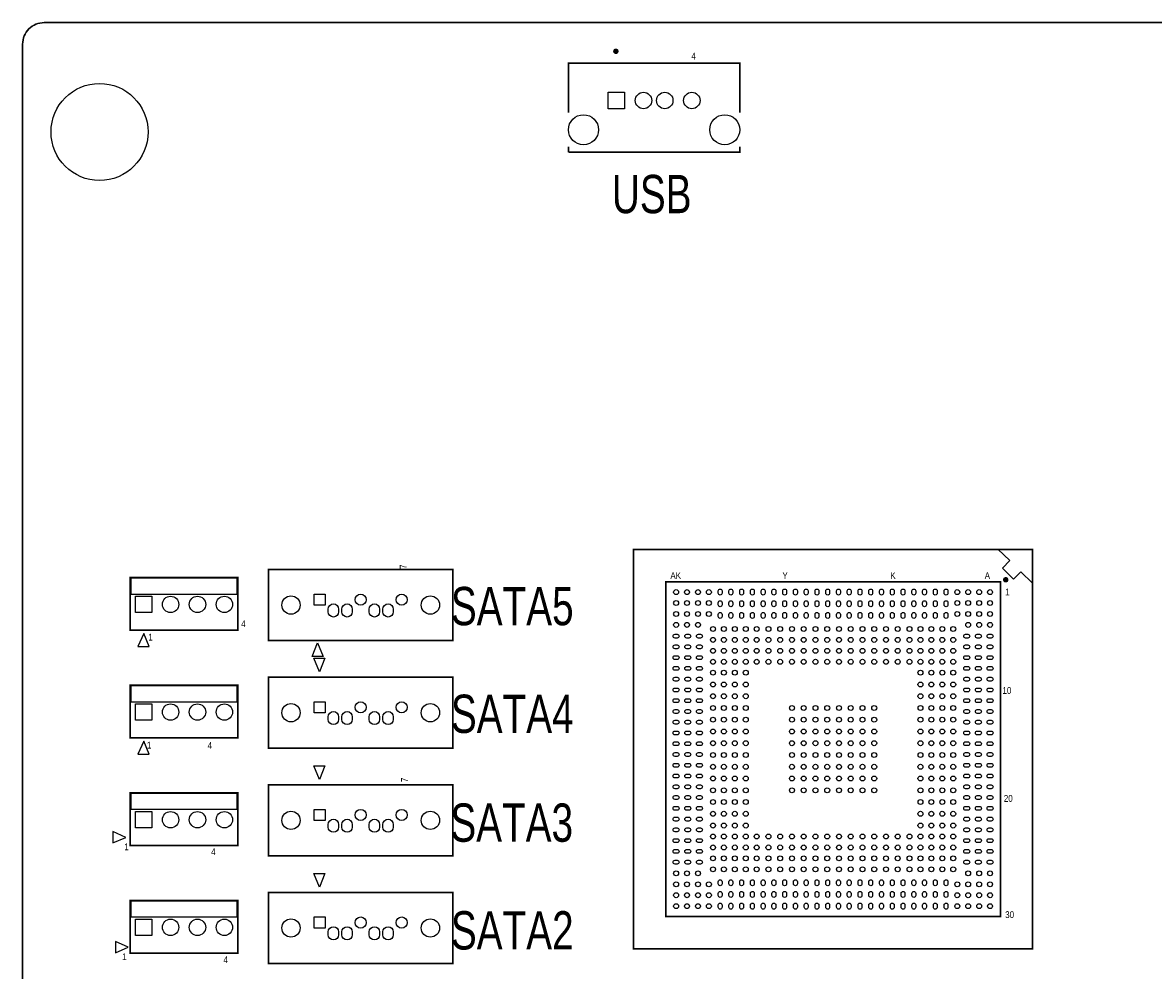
# Model space of a CAD drawing. Extents: x -11 to 330, y 0 to 334.
# Tile 5 of 16: x 0 to 105, y 242 to 330. Entities that reach past the tile are written whole.
import ezdxf
from ezdxf.enums import TextEntityAlignment as Align

# ---------------------------------------------------------------- set-up
doc = ezdxf.new("R2010")
doc.units = 0
for name, color, linetype in [('BOARD_GEOMETRY_OUTLINE', 2, 'CONTINUOUS'), ('BOARD_GEOMETRY_SILKSCREEN_TOP', 1, 'CONTINUOUS'), ('PACKAGE_GEOMETRY_SILKSCREEN_TOP', 3, 'CONTINUOUS'), ('PIN_TOP', 4, 'CONTINUOUS')]:
    doc.layers.add(name, color=color, linetype=linetype)

msp = doc.modelspace()

# ---------------------------------------------------------------- linework, layer by layer
at = {"layer": 'BOARD_GEOMETRY_OUTLINE'}
for points in [[(330.2, 1.999996), (330.2, 328.200004, 0.414214), (328.200004, 330.2), (1.999996, 330.2, 0.414214), (0, 328.200004), (0, 1.999996, 0.414214), (1.999996, 0), (328.200004, 0, 0.414214)], [(328.200004, 0), (1.999996, 0, -0.414214), (0, 1.999996), (0, 328.200004, -0.414214), (1.999996, 330.2), (328.200004, 330.2, -0.414214), (330.2, 328.200004), (330.2, 1.999996, -0.414214)]]:
    msp.add_lwpolyline(points, format="xyb", close=True, dxfattribs=at)
at = {"layer": 'PACKAGE_GEOMETRY_SILKSCREEN_TOP', "const_width": 0.254}
for points in [[(55.134256, 327.664064, 1), (55.134256, 327.410064, 1)], [(91.364562, 278.313388, 1), (91.364562, 278.567388, 1)]]:
    msp.add_lwpolyline(points, format="xyb", close=True, dxfattribs=at)
at = {"layer": 'PACKAGE_GEOMETRY_SILKSCREEN_TOP', "const_width": 0.1524}
for points in [[(50.740056, 321.834764), (50.740056, 326.444864), (66.640456, 326.444864), (66.640456, 321.827144)], [(66.640456, 318.667384), (66.640456, 318.164464), (50.740056, 318.164464)], [(50.740056, 318.164464), (50.740056, 318.667384)]]:
    msp.add_lwpolyline(points, dxfattribs=at)
for points in [[(93.8657, 281.251914), (93.8657, 244.162326), (56.776112, 244.162326), (56.776112, 281.251914)], [(9.99998, 278.650192), (19.99996, 278.650192), (19.99996, 273.750024), (9.99998, 273.750024)], [(22.844506, 272.789142), (22.844506, 279.393142), (39.994586, 279.393142), (39.994586, 272.789142)], [(59.776106, 278.25192), (90.865706, 278.25192), (90.865706, 247.16232), (59.776106, 247.16232)], [(22.844506, 262.789162), (22.844506, 269.393162), (39.994586, 269.393162), (39.994586, 262.789162)], [(9.99998, 268.650212), (19.99996, 268.650212), (19.99996, 263.750044), (9.99998, 263.750044)], [(9.99998, 258.650232), (19.99996, 258.650232), (19.99996, 253.750064), (9.99998, 253.750064)], [(22.844506, 252.789182), (22.844506, 259.393182), (39.994586, 259.393182), (39.994586, 252.789182)], [(22.844506, 242.789202), (22.844506, 249.393202), (39.994586, 249.393202), (39.994586, 242.789202)], [(9.99998, 248.649998), (19.99996, 248.649998), (19.99996, 243.74983), (9.99998, 243.74983)]]:
    msp.add_lwpolyline(points, close=True, dxfattribs=at)
at = {"layer": 'PACKAGE_GEOMETRY_SILKSCREEN_TOP'}
for points in [[(93.849952, 281.28722), (93.849952, 278.13762), (92.783152, 279.17902), (92.085668, 278.499824), (91.062556, 279.522936), (91.741752, 280.22042), (90.624152, 281.28722)], [(10.04697, 278.58847), (10.04697, 277.11527), (19.92757, 277.11527), (19.92757, 278.58847)], [(11.25347, 273.44497), (10.72007, 272.25117), (11.76147, 272.25117)], [(27.919934, 271.299178), (26.903934, 271.299178), (27.411934, 272.569178)], [(27.071066, 271.150842), (28.087066, 271.150842), (27.579066, 269.880842)], [(10.04697, 268.58849), (10.04697, 267.11529), (19.92757, 267.11529), (19.92757, 268.58849)], [(11.25347, 263.44499), (10.72007, 262.25119), (11.76147, 262.25119)], [(27.071066, 261.150862), (28.087066, 261.150862), (27.579066, 259.880862)], [(10.04697, 258.58851), (10.04697, 257.11531), (19.92757, 257.11531), (19.92757, 258.58851)], [(9.57961, 254.50673), (8.38581, 255.04013), (8.38581, 253.99873)], [(27.071066, 251.150882), (28.087066, 251.150882), (27.579066, 249.880882)], [(10.04697, 248.588276), (10.04697, 247.115076), (19.92757, 247.115076), (19.92757, 248.588276)], [(9.815576, 244.29593), (8.621776, 244.82933), (8.621776, 243.78793)]]:
    msp.add_lwpolyline(points, close=True, dxfattribs=at)
at = {"layer": 'PIN_TOP'}
for points in [[(55.947056, 322.203064), (54.423056, 322.203064), (54.423056, 323.727064), (55.947056, 323.727064)], [(12.011914, 276.91207), (12.011914, 275.38807), (10.487914, 275.38807), (10.487914, 276.91207)], [(28.130246, 276.070822), (27.088846, 276.070822), (27.088846, 277.112222), (28.130246, 277.112222)], [(28.130246, 266.070842), (27.088846, 266.070842), (27.088846, 267.112242), (28.130246, 267.112242)], [(12.011914, 266.91209), (12.011914, 265.38809), (10.487914, 265.38809), (10.487914, 266.91209)], [(12.011914, 256.91211), (12.011914, 255.38811), (10.487914, 255.38811), (10.487914, 256.91211)], [(28.130246, 256.070862), (27.088846, 256.070862), (27.088846, 257.112262), (28.130246, 257.112262)], [(28.130246, 246.070882), (27.088846, 246.070882), (27.088846, 247.112282), (28.130246, 247.112282)], [(12.011914, 246.911876), (12.011914, 245.387876), (10.487914, 245.387876), (10.487914, 246.911876)]]:
    msp.add_lwpolyline(points, close=True, dxfattribs=at)
for points in [[(64.9986, 277.397718), (64.9986, 277.194518, -1), (64.643, 277.194518), (64.643, 277.397718, -1)], [(65.998598, 277.397718), (65.998598, 277.194518, -1), (65.642998, 277.194518), (65.642998, 277.397718, -1)], [(66.998596, 277.397718), (66.998596, 277.194518, -1), (66.642996, 277.194518), (66.642996, 277.397718, -1)], [(67.998594, 277.397718), (67.998594, 277.194518, -1), (67.642994, 277.194518), (67.642994, 277.397718, -1)], [(68.998592, 277.397718), (68.998592, 277.194518, -1), (68.642992, 277.194518), (68.642992, 277.397718, -1)], [(69.99859, 277.397718), (69.99859, 277.194518, -1), (69.64299, 277.194518), (69.64299, 277.397718, -1)], [(70.998588, 277.397718), (70.998588, 277.194518, -1), (70.642988, 277.194518), (70.642988, 277.397718, -1)], [(71.998586, 277.397718), (71.998586, 277.194518, -1), (71.642986, 277.194518), (71.642986, 277.397718, -1)], [(72.998584, 277.397718), (72.998584, 277.194518, -1), (72.642984, 277.194518), (72.642984, 277.397718, -1)], [(73.998582, 277.397718), (73.998582, 277.194518, -1), (73.642982, 277.194518), (73.642982, 277.397718, -1)], [(74.99858, 277.397718), (74.99858, 277.194518, -1), (74.64298, 277.194518), (74.64298, 277.397718, -1)], [(75.998578, 277.397718), (75.998578, 277.194518, -1), (75.642978, 277.194518), (75.642978, 277.397718, -1)], [(76.998576, 277.397718), (76.998576, 277.194518, -1), (76.642976, 277.194518), (76.642976, 277.397718, -1)], [(77.998574, 277.397718), (77.998574, 277.194518, -1), (77.642974, 277.194518), (77.642974, 277.397718, -1)], [(78.998572, 277.397718), (78.998572, 277.194518, -1), (78.642972, 277.194518), (78.642972, 277.397718, -1)], [(79.99857, 277.397718), (79.99857, 277.194518, -1), (79.64297, 277.194518), (79.64297, 277.397718, -1)], [(80.998568, 277.397718), (80.998568, 277.194518, -1), (80.642968, 277.194518), (80.642968, 277.397718, -1)], [(81.998566, 277.397718), (81.998566, 277.194518, -1), (81.642966, 277.194518), (81.642966, 277.397718, -1)], [(82.998564, 277.397718), (82.998564, 277.194518, -1), (82.642964, 277.194518), (82.642964, 277.397718, -1)], [(83.998562, 277.397718), (83.998562, 277.194518, -1), (83.642962, 277.194518), (83.642962, 277.397718, -1)], [(84.99856, 277.397718), (84.99856, 277.194518, -1), (84.64296, 277.194518), (84.64296, 277.397718, -1)], [(85.998558, 277.397718), (85.998558, 277.194518, -1), (85.642958, 277.194518), (85.642958, 277.397718, -1)], [(64.9986, 276.312122), (64.9986, 276.108922, -1), (64.643, 276.108922), (64.643, 276.312122, -1)], [(65.998598, 276.312122), (65.998598, 276.108922, -1), (65.642998, 276.108922), (65.642998, 276.312122, -1)], [(66.998596, 276.312122), (66.998596, 276.108922, -1), (66.642996, 276.108922), (66.642996, 276.312122, -1)], [(67.998594, 276.312122), (67.998594, 276.108922, -1), (67.642994, 276.108922), (67.642994, 276.312122, -1)], [(68.998592, 276.312122), (68.998592, 276.108922, -1), (68.642992, 276.108922), (68.642992, 276.312122, -1)], [(69.99859, 276.312122), (69.99859, 276.108922, -1), (69.64299, 276.108922), (69.64299, 276.312122, -1)], [(70.998588, 276.312122), (70.998588, 276.108922, -1), (70.642988, 276.108922), (70.642988, 276.312122, -1)], [(71.998586, 276.312122), (71.998586, 276.108922, -1), (71.642986, 276.108922), (71.642986, 276.312122, -1)], [(72.998584, 276.312122), (72.998584, 276.108922, -1), (72.642984, 276.108922), (72.642984, 276.312122, -1)], [(73.998582, 276.312122), (73.998582, 276.108922, -1), (73.642982, 276.108922), (73.642982, 276.312122, -1)], [(74.99858, 276.312122), (74.99858, 276.108922, -1), (74.64298, 276.108922), (74.64298, 276.312122, -1)], [(75.998578, 276.312122), (75.998578, 276.108922, -1), (75.642978, 276.108922), (75.642978, 276.312122, -1)], [(76.998576, 276.312122), (76.998576, 276.108922, -1), (76.642976, 276.108922), (76.642976, 276.312122, -1)], [(77.998574, 276.312122), (77.998574, 276.108922, -1), (77.642974, 276.108922), (77.642974, 276.312122, -1)], [(78.998572, 276.312122), (78.998572, 276.108922, -1), (78.642972, 276.108922), (78.642972, 276.312122, -1)], [(79.99857, 276.312122), (79.99857, 276.108922, -1), (79.64297, 276.108922), (79.64297, 276.312122, -1)], [(80.998568, 276.312122), (80.998568, 276.108922, -1), (80.642968, 276.108922), (80.642968, 276.312122, -1)], [(81.998566, 276.312122), (81.998566, 276.108922, -1), (81.642966, 276.108922), (81.642966, 276.312122, -1)], [(82.998564, 276.312122), (82.998564, 276.108922, -1), (82.642964, 276.108922), (82.642964, 276.312122, -1)], [(83.998562, 276.312122), (83.998562, 276.108922, -1), (83.642962, 276.108922), (83.642962, 276.312122, -1)], [(84.99856, 276.312122), (84.99856, 276.108922, -1), (84.64296, 276.108922), (84.64296, 276.312122, -1)], [(85.998558, 276.312122), (85.998558, 276.108922, -1), (85.642958, 276.108922), (85.642958, 276.312122, -1)], [(29.362146, 275.717762), (29.362146, 275.463762, -1), (28.396946, 275.463762), (28.396946, 275.717762, -1)], [(30.632146, 275.717762), (30.632146, 275.463762, -1), (29.666946, 275.463762), (29.666946, 275.717762, -1)], [(33.172146, 275.717762), (33.172146, 275.463762, -1), (32.206946, 275.463762), (32.206946, 275.717762, -1)], [(34.442146, 275.717762), (34.442146, 275.463762, -1), (33.476946, 275.463762), (33.476946, 275.717762, -1)], [(64.9986, 275.226526), (64.9986, 275.023326, -1), (64.643, 275.023326), (64.643, 275.226526, -1)], [(65.998598, 275.226526), (65.998598, 275.023326, -1), (65.642998, 275.023326), (65.642998, 275.226526, -1)], [(66.998596, 275.226526), (66.998596, 275.023326, -1), (66.642996, 275.023326), (66.642996, 275.226526, -1)], [(67.998594, 275.226526), (67.998594, 275.023326, -1), (67.642994, 275.023326), (67.642994, 275.226526, -1)], [(68.998592, 275.226526), (68.998592, 275.023326, -1), (68.642992, 275.023326), (68.642992, 275.226526, -1)], [(69.99859, 275.226526), (69.99859, 275.023326, -1), (69.64299, 275.023326), (69.64299, 275.226526, -1)], [(70.998588, 275.226526), (70.998588, 275.023326, -1), (70.642988, 275.023326), (70.642988, 275.226526, -1)], [(71.998586, 275.226526), (71.998586, 275.023326, -1), (71.642986, 275.023326), (71.642986, 275.226526, -1)], [(72.998584, 275.226526), (72.998584, 275.023326, -1), (72.642984, 275.023326), (72.642984, 275.226526, -1)], [(73.998582, 275.226526), (73.998582, 275.023326, -1), (73.642982, 275.023326), (73.642982, 275.226526, -1)], [(74.99858, 275.226526), (74.99858, 275.023326, -1), (74.64298, 275.023326), (74.64298, 275.226526, -1)], [(75.998578, 275.226526), (75.998578, 275.023326, -1), (75.642978, 275.023326), (75.642978, 275.226526, -1)], [(76.998576, 275.226526), (76.998576, 275.023326, -1), (76.642976, 275.023326), (76.642976, 275.226526, -1)], [(77.998574, 275.226526), (77.998574, 275.023326, -1), (77.642974, 275.023326), (77.642974, 275.226526, -1)], [(78.998572, 275.226526), (78.998572, 275.023326, -1), (78.642972, 275.023326), (78.642972, 275.226526, -1)], [(79.99857, 275.226526), (79.99857, 275.023326, -1), (79.64297, 275.023326), (79.64297, 275.226526, -1)], [(80.998568, 275.226526), (80.998568, 275.023326, -1), (80.642968, 275.023326), (80.642968, 275.226526, -1)], [(81.998566, 275.226526), (81.998566, 275.023326, -1), (81.642966, 275.023326), (81.642966, 275.226526, -1)], [(82.998564, 275.226526), (82.998564, 275.023326, -1), (82.642964, 275.023326), (82.642964, 275.226526, -1)], [(83.998562, 275.226526), (83.998562, 275.023326, -1), (83.642962, 275.023326), (83.642962, 275.226526, -1)], [(84.99856, 275.226526), (84.99856, 275.023326, -1), (84.64296, 275.023326), (84.64296, 275.226526, -1)], [(85.998558, 275.226526), (85.998558, 275.023326, -1), (85.642958, 275.023326), (85.642958, 275.226526, -1)], [(60.833508, 273.029426), (60.630308, 273.029426, -1), (60.630308, 273.385026), (60.833508, 273.385026, -1)], [(61.919104, 273.029426), (61.715904, 273.029426, -1), (61.715904, 273.385026), (61.919104, 273.385026, -1)], [(63.0047, 273.029426), (62.8015, 273.029426, -1), (62.8015, 273.385026), (63.0047, 273.385026, -1)], [(87.840058, 273.029426), (87.636858, 273.029426, -1), (87.636858, 273.385026), (87.840058, 273.385026, -1)], [(88.925654, 273.029426), (88.722454, 273.029426, -1), (88.722454, 273.385026), (88.925654, 273.385026, -1)], [(90.01125, 273.029426), (89.80805, 273.029426, -1), (89.80805, 273.385026), (90.01125, 273.385026, -1)], [(60.833508, 272.029428), (60.630308, 272.029428, -1), (60.630308, 272.385028), (60.833508, 272.385028, -1)], [(61.919104, 272.029428), (61.715904, 272.029428, -1), (61.715904, 272.385028), (61.919104, 272.385028, -1)], [(63.0047, 272.029428), (62.8015, 272.029428, -1), (62.8015, 272.385028), (63.0047, 272.385028, -1)], [(87.840058, 272.029428), (87.636858, 272.029428, -1), (87.636858, 272.385028), (87.840058, 272.385028, -1)], [(88.925654, 272.029428), (88.722454, 272.029428, -1), (88.722454, 272.385028), (88.925654, 272.385028, -1)], [(90.01125, 272.029428), (89.80805, 272.029428, -1), (89.80805, 272.385028), (90.01125, 272.385028, -1)], [(60.833508, 271.02943), (60.630308, 271.02943, -1), (60.630308, 271.38503), (60.833508, 271.38503, -1)], [(61.919104, 271.02943), (61.715904, 271.02943, -1), (61.715904, 271.38503), (61.919104, 271.38503, -1)], [(63.0047, 271.02943), (62.8015, 271.02943, -1), (62.8015, 271.38503), (63.0047, 271.38503, -1)], [(87.840058, 271.02943), (87.636858, 271.02943, -1), (87.636858, 271.38503), (87.840058, 271.38503, -1)], [(88.925654, 271.02943), (88.722454, 271.02943, -1), (88.722454, 271.38503), (88.925654, 271.38503, -1)], [(90.01125, 271.02943), (89.80805, 271.02943, -1), (89.80805, 271.38503), (90.01125, 271.38503, -1)], [(60.833508, 270.029432), (60.630308, 270.029432, -1), (60.630308, 270.385032), (60.833508, 270.385032, -1)], [(61.919104, 270.029432), (61.715904, 270.029432, -1), (61.715904, 270.385032), (61.919104, 270.385032, -1)], [(63.0047, 270.029432), (62.8015, 270.029432, -1), (62.8015, 270.385032), (63.0047, 270.385032, -1)], [(87.840058, 270.029432), (87.636858, 270.029432, -1), (87.636858, 270.385032), (87.840058, 270.385032, -1)], [(88.925654, 270.029432), (88.722454, 270.029432, -1), (88.722454, 270.385032), (88.925654, 270.385032, -1)], [(90.01125, 270.029432), (89.80805, 270.029432, -1), (89.80805, 270.385032), (90.01125, 270.385032, -1)], [(60.833508, 269.029434), (60.630308, 269.029434, -1), (60.630308, 269.385034), (60.833508, 269.385034, -1)], [(61.919104, 269.029434), (61.715904, 269.029434, -1), (61.715904, 269.385034), (61.919104, 269.385034, -1)], [(63.0047, 269.029434), (62.8015, 269.029434, -1), (62.8015, 269.385034), (63.0047, 269.385034, -1)], [(87.840058, 269.029434), (87.636858, 269.029434, -1), (87.636858, 269.385034), (87.840058, 269.385034, -1)], [(88.925654, 269.029434), (88.722454, 269.029434, -1), (88.722454, 269.385034), (88.925654, 269.385034, -1)], [(90.01125, 269.029434), (89.80805, 269.029434, -1), (89.80805, 269.385034), (90.01125, 269.385034, -1)], [(60.833508, 268.029436), (60.630308, 268.029436, -1), (60.630308, 268.385036), (60.833508, 268.385036, -1)], [(61.919104, 268.029436), (61.715904, 268.029436, -1), (61.715904, 268.385036), (61.919104, 268.385036, -1)], [(63.0047, 268.029436), (62.8015, 268.029436, -1), (62.8015, 268.385036), (63.0047, 268.385036, -1)], [(87.840058, 268.029436), (87.636858, 268.029436, -1), (87.636858, 268.385036), (87.840058, 268.385036, -1)], [(88.925654, 268.029436), (88.722454, 268.029436, -1), (88.722454, 268.385036), (88.925654, 268.385036, -1)], [(90.01125, 268.029436), (89.80805, 268.029436, -1), (89.80805, 268.385036), (90.01125, 268.385036, -1)], [(60.833508, 267.029438), (60.630308, 267.029438, -1), (60.630308, 267.385038), (60.833508, 267.385038, -1)], [(61.919104, 267.029438), (61.715904, 267.029438, -1), (61.715904, 267.385038), (61.919104, 267.385038, -1)], [(63.0047, 267.029438), (62.8015, 267.029438, -1), (62.8015, 267.385038), (63.0047, 267.385038, -1)], [(87.840058, 267.029438), (87.636858, 267.029438, -1), (87.636858, 267.385038), (87.840058, 267.385038, -1)], [(88.925654, 267.029438), (88.722454, 267.029438, -1), (88.722454, 267.385038), (88.925654, 267.385038, -1)], [(90.01125, 267.029438), (89.80805, 267.029438, -1), (89.80805, 267.385038), (90.01125, 267.385038, -1)], [(29.362146, 265.717782), (29.362146, 265.463782, -1), (28.396946, 265.463782), (28.396946, 265.717782, -1)], [(30.632146, 265.717782), (30.632146, 265.463782, -1), (29.666946, 265.463782), (29.666946, 265.717782, -1)], [(33.172146, 265.717782), (33.172146, 265.463782, -1), (32.206946, 265.463782), (32.206946, 265.717782, -1)], [(34.442146, 265.717782), (34.442146, 265.463782, -1), (33.476946, 265.463782), (33.476946, 265.717782, -1)], [(60.833508, 266.02944), (60.630308, 266.02944, -1), (60.630308, 266.38504), (60.833508, 266.38504, -1)], [(61.919104, 266.02944), (61.715904, 266.02944, -1), (61.715904, 266.38504), (61.919104, 266.38504, -1)], [(63.0047, 266.02944), (62.8015, 266.02944, -1), (62.8015, 266.38504), (63.0047, 266.38504, -1)], [(87.840058, 266.02944), (87.636858, 266.02944, -1), (87.636858, 266.38504), (87.840058, 266.38504, -1)], [(88.925654, 266.02944), (88.722454, 266.02944, -1), (88.722454, 266.38504), (88.925654, 266.38504, -1)], [(90.01125, 266.02944), (89.80805, 266.02944, -1), (89.80805, 266.38504), (90.01125, 266.38504, -1)], [(60.833508, 265.029442), (60.630308, 265.029442, -1), (60.630308, 265.385042), (60.833508, 265.385042, -1)], [(61.919104, 265.029442), (61.715904, 265.029442, -1), (61.715904, 265.385042), (61.919104, 265.385042, -1)], [(63.0047, 265.029442), (62.8015, 265.029442, -1), (62.8015, 265.385042), (63.0047, 265.385042, -1)], [(87.840058, 265.029442), (87.636858, 265.029442, -1), (87.636858, 265.385042), (87.840058, 265.385042, -1)], [(88.925654, 265.029442), (88.722454, 265.029442, -1), (88.722454, 265.385042), (88.925654, 265.385042, -1)], [(90.01125, 265.029442), (89.80805, 265.029442, -1), (89.80805, 265.385042), (90.01125, 265.385042, -1)], [(60.833508, 264.029444), (60.630308, 264.029444, -1), (60.630308, 264.385044), (60.833508, 264.385044, -1)], [(61.919104, 264.029444), (61.715904, 264.029444, -1), (61.715904, 264.385044), (61.919104, 264.385044, -1)], [(63.0047, 264.029444), (62.8015, 264.029444, -1), (62.8015, 264.385044), (63.0047, 264.385044, -1)], [(87.840058, 264.029444), (87.636858, 264.029444, -1), (87.636858, 264.385044), (87.840058, 264.385044, -1)], [(88.925654, 264.029444), (88.722454, 264.029444, -1), (88.722454, 264.385044), (88.925654, 264.385044, -1)], [(90.01125, 264.029444), (89.80805, 264.029444, -1), (89.80805, 264.385044), (90.01125, 264.385044, -1)], [(60.833508, 263.029446), (60.630308, 263.029446, -1), (60.630308, 263.385046), (60.833508, 263.385046, -1)], [(61.919104, 263.029446), (61.715904, 263.029446, -1), (61.715904, 263.385046), (61.919104, 263.385046, -1)], [(63.0047, 263.029446), (62.8015, 263.029446, -1), (62.8015, 263.385046), (63.0047, 263.385046, -1)], [(87.840058, 263.029446), (87.636858, 263.029446, -1), (87.636858, 263.385046), (87.840058, 263.385046, -1)], [(88.925654, 263.029446), (88.722454, 263.029446, -1), (88.722454, 263.385046), (88.925654, 263.385046, -1)], [(90.01125, 263.029446), (89.80805, 263.029446, -1), (89.80805, 263.385046), (90.01125, 263.385046, -1)], [(60.833508, 262.029448), (60.630308, 262.029448, -1), (60.630308, 262.385048), (60.833508, 262.385048, -1)], [(61.919104, 262.029448), (61.715904, 262.029448, -1), (61.715904, 262.385048), (61.919104, 262.385048, -1)], [(63.0047, 262.029448), (62.8015, 262.029448, -1), (62.8015, 262.385048), (63.0047, 262.385048, -1)], [(87.840058, 262.029448), (87.636858, 262.029448, -1), (87.636858, 262.385048), (87.840058, 262.385048, -1)], [(88.925654, 262.029448), (88.722454, 262.029448, -1), (88.722454, 262.385048), (88.925654, 262.385048, -1)], [(90.01125, 262.029448), (89.80805, 262.029448, -1), (89.80805, 262.385048), (90.01125, 262.385048, -1)], [(60.833508, 261.02945), (60.630308, 261.02945, -1), (60.630308, 261.38505), (60.833508, 261.38505, -1)], [(61.919104, 261.02945), (61.715904, 261.02945, -1), (61.715904, 261.38505), (61.919104, 261.38505, -1)], [(63.0047, 261.02945), (62.8015, 261.02945, -1), (62.8015, 261.38505), (63.0047, 261.38505, -1)], [(87.840058, 261.02945), (87.636858, 261.02945, -1), (87.636858, 261.38505), (87.840058, 261.38505, -1)], [(88.925654, 261.02945), (88.722454, 261.02945, -1), (88.722454, 261.38505), (88.925654, 261.38505, -1)], [(90.01125, 261.02945), (89.80805, 261.02945, -1), (89.80805, 261.38505), (90.01125, 261.38505, -1)], [(60.833508, 260.029452), (60.630308, 260.029452, -1), (60.630308, 260.385052), (60.833508, 260.385052, -1)], [(61.919104, 260.029452), (61.715904, 260.029452, -1), (61.715904, 260.385052), (61.919104, 260.385052, -1)], [(63.0047, 260.029452), (62.8015, 260.029452, -1), (62.8015, 260.385052), (63.0047, 260.385052, -1)], [(87.840058, 260.029452), (87.636858, 260.029452, -1), (87.636858, 260.385052), (87.840058, 260.385052, -1)], [(88.925654, 260.029452), (88.722454, 260.029452, -1), (88.722454, 260.385052), (88.925654, 260.385052, -1)], [(90.01125, 260.029452), (89.80805, 260.029452, -1), (89.80805, 260.385052), (90.01125, 260.385052, -1)], [(60.833508, 259.029454), (60.630308, 259.029454, -1), (60.630308, 259.385054), (60.833508, 259.385054, -1)], [(61.919104, 259.029454), (61.715904, 259.029454, -1), (61.715904, 259.385054), (61.919104, 259.385054, -1)], [(63.0047, 259.029454), (62.8015, 259.029454, -1), (62.8015, 259.385054), (63.0047, 259.385054, -1)], [(87.840058, 259.029454), (87.636858, 259.029454, -1), (87.636858, 259.385054), (87.840058, 259.385054, -1)], [(88.925654, 259.029454), (88.722454, 259.029454, -1), (88.722454, 259.385054), (88.925654, 259.385054, -1)], [(90.01125, 259.029454), (89.80805, 259.029454, -1), (89.80805, 259.385054), (90.01125, 259.385054, -1)], [(60.833508, 258.029456), (60.630308, 258.029456, -1), (60.630308, 258.385056), (60.833508, 258.385056, -1)], [(61.919104, 258.029456), (61.715904, 258.029456, -1), (61.715904, 258.385056), (61.919104, 258.385056, -1)], [(63.0047, 258.029456), (62.8015, 258.029456, -1), (62.8015, 258.385056), (63.0047, 258.385056, -1)], [(87.840058, 258.029456), (87.636858, 258.029456, -1), (87.636858, 258.385056), (87.840058, 258.385056, -1)], [(88.925654, 258.029456), (88.722454, 258.029456, -1), (88.722454, 258.385056), (88.925654, 258.385056, -1)], [(90.01125, 258.029456), (89.80805, 258.029456, -1), (89.80805, 258.385056), (90.01125, 258.385056, -1)], [(60.833508, 257.029458), (60.630308, 257.029458, -1), (60.630308, 257.385058), (60.833508, 257.385058, -1)], [(61.919104, 257.029458), (61.715904, 257.029458, -1), (61.715904, 257.385058), (61.919104, 257.385058, -1)], [(63.0047, 257.029458), (62.8015, 257.029458, -1), (62.8015, 257.385058), (63.0047, 257.385058, -1)], [(87.840058, 257.029458), (87.636858, 257.029458, -1), (87.636858, 257.385058), (87.840058, 257.385058, -1)], [(88.925654, 257.029458), (88.722454, 257.029458, -1), (88.722454, 257.385058), (88.925654, 257.385058, -1)], [(90.01125, 257.029458), (89.80805, 257.029458, -1), (89.80805, 257.385058), (90.01125, 257.385058, -1)], [(29.362146, 255.717802), (29.362146, 255.463802, -1), (28.396946, 255.463802), (28.396946, 255.717802, -1)], [(30.632146, 255.717802), (30.632146, 255.463802, -1), (29.666946, 255.463802), (29.666946, 255.717802, -1)], [(33.172146, 255.717802), (33.172146, 255.463802, -1), (32.206946, 255.463802), (32.206946, 255.717802, -1)], [(34.442146, 255.717802), (34.442146, 255.463802, -1), (33.476946, 255.463802), (33.476946, 255.717802, -1)], [(60.833508, 256.02946), (60.630308, 256.02946, -1), (60.630308, 256.38506), (60.833508, 256.38506, -1)], [(60.833508, 255.029462), (60.630308, 255.029462, -1), (60.630308, 255.385062), (60.833508, 255.385062, -1)], [(61.919104, 256.02946), (61.715904, 256.02946, -1), (61.715904, 256.38506), (61.919104, 256.38506, -1)], [(61.919104, 255.029462), (61.715904, 255.029462, -1), (61.715904, 255.385062), (61.919104, 255.385062, -1)], [(63.0047, 256.02946), (62.8015, 256.02946, -1), (62.8015, 256.38506), (63.0047, 256.38506, -1)], [(63.0047, 255.029462), (62.8015, 255.029462, -1), (62.8015, 255.385062), (63.0047, 255.385062, -1)], [(87.840058, 256.02946), (87.636858, 256.02946, -1), (87.636858, 256.38506), (87.840058, 256.38506, -1)], [(87.840058, 255.029462), (87.636858, 255.029462, -1), (87.636858, 255.385062), (87.840058, 255.385062, -1)], [(88.925654, 256.02946), (88.722454, 256.02946, -1), (88.722454, 256.38506), (88.925654, 256.38506, -1)], [(88.925654, 255.029462), (88.722454, 255.029462, -1), (88.722454, 255.385062), (88.925654, 255.385062, -1)], [(90.01125, 256.02946), (89.80805, 256.02946, -1), (89.80805, 256.38506), (90.01125, 256.38506, -1)], [(90.01125, 255.029462), (89.80805, 255.029462, -1), (89.80805, 255.385062), (90.01125, 255.385062, -1)], [(60.833508, 254.029464), (60.630308, 254.029464, -1), (60.630308, 254.385064), (60.833508, 254.385064, -1)], [(61.919104, 254.029464), (61.715904, 254.029464, -1), (61.715904, 254.385064), (61.919104, 254.385064, -1)], [(63.0047, 254.029464), (62.8015, 254.029464, -1), (62.8015, 254.385064), (63.0047, 254.385064, -1)], [(87.840058, 254.029464), (87.636858, 254.029464, -1), (87.636858, 254.385064), (87.840058, 254.385064, -1)], [(88.925654, 254.029464), (88.722454, 254.029464, -1), (88.722454, 254.385064), (88.925654, 254.385064, -1)], [(90.01125, 254.029464), (89.80805, 254.029464, -1), (89.80805, 254.385064), (90.01125, 254.385064, -1)], [(60.833508, 253.029466), (60.630308, 253.029466, -1), (60.630308, 253.385066), (60.833508, 253.385066, -1)], [(61.919104, 253.029466), (61.715904, 253.029466, -1), (61.715904, 253.385066), (61.919104, 253.385066, -1)], [(63.0047, 253.029466), (62.8015, 253.029466, -1), (62.8015, 253.385066), (63.0047, 253.385066, -1)], [(87.840058, 253.029466), (87.636858, 253.029466, -1), (87.636858, 253.385066), (87.840058, 253.385066, -1)], [(88.925654, 253.029466), (88.722454, 253.029466, -1), (88.722454, 253.385066), (88.925654, 253.385066, -1)], [(90.01125, 253.029466), (89.80805, 253.029466, -1), (89.80805, 253.385066), (90.01125, 253.385066, -1)], [(60.833508, 252.029468), (60.630308, 252.029468, -1), (60.630308, 252.385068), (60.833508, 252.385068, -1)], [(61.919104, 252.029468), (61.715904, 252.029468, -1), (61.715904, 252.385068), (61.919104, 252.385068, -1)], [(63.0047, 252.029468), (62.8015, 252.029468, -1), (62.8015, 252.385068), (63.0047, 252.385068, -1)], [(87.840058, 252.029468), (87.636858, 252.029468, -1), (87.636858, 252.385068), (87.840058, 252.385068, -1)], [(88.925654, 252.029468), (88.722454, 252.029468, -1), (88.722454, 252.385068), (88.925654, 252.385068, -1)], [(90.01125, 252.029468), (89.80805, 252.029468, -1), (89.80805, 252.385068), (90.01125, 252.385068, -1)], [(64.9986, 250.391168), (64.9986, 250.187968, -1), (64.643, 250.187968), (64.643, 250.391168, -1)], [(65.998598, 250.391168), (65.998598, 250.187968, -1), (65.642998, 250.187968), (65.642998, 250.391168, -1)], [(66.998596, 250.391168), (66.998596, 250.187968, -1), (66.642996, 250.187968), (66.642996, 250.391168, -1)], [(67.998594, 250.391168), (67.998594, 250.187968, -1), (67.642994, 250.187968), (67.642994, 250.391168, -1)], [(68.998592, 250.391168), (68.998592, 250.187968, -1), (68.642992, 250.187968), (68.642992, 250.391168, -1)], [(69.99859, 250.391168), (69.99859, 250.187968, -1), (69.64299, 250.187968), (69.64299, 250.391168, -1)], [(70.998588, 250.391168), (70.998588, 250.187968, -1), (70.642988, 250.187968), (70.642988, 250.391168, -1)], [(71.998586, 250.391168), (71.998586, 250.187968, -1), (71.642986, 250.187968), (71.642986, 250.391168, -1)], [(72.998584, 250.391168), (72.998584, 250.187968, -1), (72.642984, 250.187968), (72.642984, 250.391168, -1)], [(73.998582, 250.391168), (73.998582, 250.187968, -1), (73.642982, 250.187968), (73.642982, 250.391168, -1)], [(74.99858, 250.391168), (74.99858, 250.187968, -1), (74.64298, 250.187968), (74.64298, 250.391168, -1)], [(75.998578, 250.391168), (75.998578, 250.187968, -1), (75.642978, 250.187968), (75.642978, 250.391168, -1)], [(76.998576, 250.391168), (76.998576, 250.187968, -1), (76.642976, 250.187968), (76.642976, 250.391168, -1)], [(77.998574, 250.391168), (77.998574, 250.187968, -1), (77.642974, 250.187968), (77.642974, 250.391168, -1)], [(78.998572, 250.391168), (78.998572, 250.187968, -1), (78.642972, 250.187968), (78.642972, 250.391168, -1)], [(79.99857, 250.391168), (79.99857, 250.187968, -1), (79.64297, 250.187968), (79.64297, 250.391168, -1)], [(80.998568, 250.391168), (80.998568, 250.187968, -1), (80.642968, 250.187968), (80.642968, 250.391168, -1)], [(81.998566, 250.391168), (81.998566, 250.187968, -1), (81.642966, 250.187968), (81.642966, 250.391168, -1)], [(82.998564, 250.391168), (82.998564, 250.187968, -1), (82.642964, 250.187968), (82.642964, 250.391168, -1)], [(83.998562, 250.391168), (83.998562, 250.187968, -1), (83.642962, 250.187968), (83.642962, 250.391168, -1)], [(84.99856, 250.391168), (84.99856, 250.187968, -1), (84.64296, 250.187968), (84.64296, 250.391168, -1)], [(85.998558, 250.391168), (85.998558, 250.187968, -1), (85.642958, 250.187968), (85.642958, 250.391168, -1)], [(64.9986, 249.305572), (64.9986, 249.102372, -1), (64.643, 249.102372), (64.643, 249.305572, -1)], [(65.998598, 249.305572), (65.998598, 249.102372, -1), (65.642998, 249.102372), (65.642998, 249.305572, -1)], [(66.998596, 249.305572), (66.998596, 249.102372, -1), (66.642996, 249.102372), (66.642996, 249.305572, -1)], [(67.998594, 249.305572), (67.998594, 249.102372, -1), (67.642994, 249.102372), (67.642994, 249.305572, -1)], [(68.998592, 249.305572), (68.998592, 249.102372, -1), (68.642992, 249.102372), (68.642992, 249.305572, -1)], [(69.99859, 249.305572), (69.99859, 249.102372, -1), (69.64299, 249.102372), (69.64299, 249.305572, -1)], [(70.998588, 249.305572), (70.998588, 249.102372, -1), (70.642988, 249.102372), (70.642988, 249.305572, -1)], [(71.998586, 249.305572), (71.998586, 249.102372, -1), (71.642986, 249.102372), (71.642986, 249.305572, -1)], [(72.998584, 249.305572), (72.998584, 249.102372, -1), (72.642984, 249.102372), (72.642984, 249.305572, -1)], [(73.998582, 249.305572), (73.998582, 249.102372, -1), (73.642982, 249.102372), (73.642982, 249.305572, -1)], [(74.99858, 249.305572), (74.99858, 249.102372, -1), (74.64298, 249.102372), (74.64298, 249.305572, -1)], [(75.998578, 249.305572), (75.998578, 249.102372, -1), (75.642978, 249.102372), (75.642978, 249.305572, -1)], [(76.998576, 249.305572), (76.998576, 249.102372, -1), (76.642976, 249.102372), (76.642976, 249.305572, -1)], [(77.998574, 249.305572), (77.998574, 249.102372, -1), (77.642974, 249.102372), (77.642974, 249.305572, -1)], [(78.998572, 249.305572), (78.998572, 249.102372, -1), (78.642972, 249.102372), (78.642972, 249.305572, -1)], [(79.99857, 249.305572), (79.99857, 249.102372, -1), (79.64297, 249.102372), (79.64297, 249.305572, -1)], [(80.998568, 249.305572), (80.998568, 249.102372, -1), (80.642968, 249.102372), (80.642968, 249.305572, -1)], [(81.998566, 249.305572), (81.998566, 249.102372, -1), (81.642966, 249.102372), (81.642966, 249.305572, -1)], [(82.998564, 249.305572), (82.998564, 249.102372, -1), (82.642964, 249.102372), (82.642964, 249.305572, -1)], [(83.998562, 249.305572), (83.998562, 249.102372, -1), (83.642962, 249.102372), (83.642962, 249.305572, -1)], [(84.99856, 249.305572), (84.99856, 249.102372, -1), (84.64296, 249.102372), (84.64296, 249.305572, -1)], [(85.998558, 249.305572), (85.998558, 249.102372, -1), (85.642958, 249.102372), (85.642958, 249.305572, -1)], [(64.9986, 248.219976), (64.9986, 248.016776, -1), (64.643, 248.016776), (64.643, 248.219976, -1)], [(65.998598, 248.219976), (65.998598, 248.016776, -1), (65.642998, 248.016776), (65.642998, 248.219976, -1)], [(66.998596, 248.219976), (66.998596, 248.016776, -1), (66.642996, 248.016776), (66.642996, 248.219976, -1)], [(67.998594, 248.219976), (67.998594, 248.016776, -1), (67.642994, 248.016776), (67.642994, 248.219976, -1)], [(68.998592, 248.219976), (68.998592, 248.016776, -1), (68.642992, 248.016776), (68.642992, 248.219976, -1)], [(69.99859, 248.219976), (69.99859, 248.016776, -1), (69.64299, 248.016776), (69.64299, 248.219976, -1)], [(70.998588, 248.219976), (70.998588, 248.016776, -1), (70.642988, 248.016776), (70.642988, 248.219976, -1)], [(71.998586, 248.219976), (71.998586, 248.016776, -1), (71.642986, 248.016776), (71.642986, 248.219976, -1)], [(72.998584, 248.219976), (72.998584, 248.016776, -1), (72.642984, 248.016776), (72.642984, 248.219976, -1)], [(73.998582, 248.219976), (73.998582, 248.016776, -1), (73.642982, 248.016776), (73.642982, 248.219976, -1)], [(74.99858, 248.219976), (74.99858, 248.016776, -1), (74.64298, 248.016776), (74.64298, 248.219976, -1)], [(75.998578, 248.219976), (75.998578, 248.016776, -1), (75.642978, 248.016776), (75.642978, 248.219976, -1)], [(76.998576, 248.219976), (76.998576, 248.016776, -1), (76.642976, 248.016776), (76.642976, 248.219976, -1)], [(77.998574, 248.219976), (77.998574, 248.016776, -1), (77.642974, 248.016776), (77.642974, 248.219976, -1)], [(78.998572, 248.219976), (78.998572, 248.016776, -1), (78.642972, 248.016776), (78.642972, 248.219976, -1)], [(79.99857, 248.219976), (79.99857, 248.016776, -1), (79.64297, 248.016776), (79.64297, 248.219976, -1)], [(80.998568, 248.219976), (80.998568, 248.016776, -1), (80.642968, 248.016776), (80.642968, 248.219976, -1)], [(81.998566, 248.219976), (81.998566, 248.016776, -1), (81.642966, 248.016776), (81.642966, 248.219976, -1)], [(82.998564, 248.219976), (82.998564, 248.016776, -1), (82.642964, 248.016776), (82.642964, 248.219976, -1)], [(83.998562, 248.219976), (83.998562, 248.016776, -1), (83.642962, 248.016776), (83.642962, 248.219976, -1)], [(84.99856, 248.219976), (84.99856, 248.016776, -1), (84.64296, 248.016776), (84.64296, 248.219976, -1)], [(85.998558, 248.219976), (85.998558, 248.016776, -1), (85.642958, 248.016776), (85.642958, 248.219976, -1)], [(29.362146, 245.717822), (29.362146, 245.463822, -1), (28.396946, 245.463822), (28.396946, 245.717822, -1)], [(30.632146, 245.717822), (30.632146, 245.463822, -1), (29.666946, 245.463822), (29.666946, 245.717822, -1)], [(33.172146, 245.717822), (33.172146, 245.463822, -1), (32.206946, 245.463822), (32.206946, 245.717822, -1)], [(34.442146, 245.717822), (34.442146, 245.463822, -1), (33.476946, 245.463822), (33.476946, 245.717822, -1)]]:
    msp.add_lwpolyline(points, format="xyb", close=True, dxfattribs=at)
for centre, radius in [((7.1501, 320.04), 4.5085), ((57.699656, 322.965064), 0.762), ((59.680856, 322.965064), 0.762), ((62.195456, 322.965064), 0.762), ((52.124356, 320.247264), 1.397), ((65.256156, 320.247264), 1.397), ((60.731908, 277.296118), 0.2286), ((61.747908, 277.296118), 0.2286), ((62.763908, 277.296118), 0.2286), ((63.779908, 277.296118), 0.2286), ((86.86165, 277.296118), 0.2286), ((87.87765, 277.296118), 0.2286), ((88.89365, 277.296118), 0.2286), ((89.90965, 277.296118), 0.2286), ((13.750036, 276.15007), 0.762), ((16.249904, 276.15007), 0.762), ((18.750026, 276.15007), 0.762), ((24.940006, 276.091142), 0.8509), ((31.419546, 276.591522), 0.5207), ((35.229546, 276.591522), 0.5207), ((37.899086, 276.091142), 0.8509), ((60.731908, 276.280118), 0.2286), ((61.747908, 276.280118), 0.2286), ((62.763908, 276.280118), 0.2286), ((63.779908, 276.280118), 0.2286), ((86.86165, 276.280118), 0.2286), ((87.87765, 276.280118), 0.2286), ((88.89365, 276.280118), 0.2286), ((89.90965, 276.280118), 0.2286), ((60.731908, 275.264118), 0.2286), ((61.747908, 275.264118), 0.2286), ((62.763908, 275.264118), 0.2286), ((63.779908, 275.264118), 0.2286), ((86.86165, 275.264118), 0.2286), ((87.87765, 275.264118), 0.2286), ((88.89365, 275.264118), 0.2286), ((89.90965, 275.264118), 0.2286), ((60.731908, 274.248118), 0.2286), ((61.747908, 274.248118), 0.2286), ((62.763908, 274.248118), 0.2286), ((87.87765, 274.248118), 0.2286), ((88.89365, 274.248118), 0.2286), ((89.90965, 274.248118), 0.2286), ((64.157606, 273.87042), 0.2286), ((65.173606, 273.87042), 0.2286), ((66.189606, 273.87042), 0.2286), ((67.205606, 273.87042), 0.2286), ((68.221606, 273.87042), 0.2286), ((69.313806, 273.87042), 0.2286), ((70.406006, 273.87042), 0.2286), ((71.498206, 273.87042), 0.2286), ((72.590406, 273.87042), 0.2286), ((73.682606, 273.87042), 0.2286), ((74.774806, 273.87042), 0.2286), ((75.867006, 273.87042), 0.2286), ((76.959206, 273.87042), 0.2286), ((78.051406, 273.87042), 0.2286), ((79.143606, 273.87042), 0.2286), ((80.235806, 273.87042), 0.2286), ((81.328006, 273.87042), 0.2286), ((82.420206, 273.87042), 0.2286), ((83.436206, 273.87042), 0.2286), ((84.452206, 273.87042), 0.2286), ((85.468206, 273.87042), 0.2286), ((86.484206, 273.87042), 0.2286), ((64.157606, 272.85442), 0.2286), ((65.173606, 272.85442), 0.2286), ((66.189606, 272.85442), 0.2286), ((67.205606, 272.85442), 0.2286), ((68.221606, 272.85442), 0.2286), ((69.313806, 272.85442), 0.2286), ((70.406006, 272.85442), 0.2286), ((71.498206, 272.85442), 0.2286), ((72.590406, 272.85442), 0.2286), ((73.682606, 272.85442), 0.2286), ((74.774806, 272.85442), 0.2286), ((75.867006, 272.85442), 0.2286), ((76.959206, 272.85442), 0.2286), ((78.051406, 272.85442), 0.2286), ((79.143606, 272.85442), 0.2286), ((80.235806, 272.85442), 0.2286), ((81.328006, 272.85442), 0.2286), ((82.420206, 272.85442), 0.2286), ((83.436206, 272.85442), 0.2286), ((84.452206, 272.85442), 0.2286), ((85.468206, 272.85442), 0.2286), ((86.484206, 272.85442), 0.2286), ((64.157606, 271.83842), 0.2286), ((65.173606, 271.83842), 0.2286), ((66.189606, 271.83842), 0.2286), ((67.205606, 271.83842), 0.2286), ((68.221606, 271.83842), 0.2286), ((69.313806, 271.83842), 0.2286), ((70.406006, 271.83842), 0.2286), ((71.498206, 271.83842), 0.2286), ((72.590406, 271.83842), 0.2286), ((73.682606, 271.83842), 0.2286), ((74.774806, 271.83842), 0.2286), ((75.867006, 271.83842), 0.2286), ((76.959206, 271.83842), 0.2286), ((78.051406, 271.83842), 0.2286), ((79.143606, 271.83842), 0.2286), ((80.235806, 271.83842), 0.2286), ((81.328006, 271.83842), 0.2286), ((82.420206, 271.83842), 0.2286), ((83.436206, 271.83842), 0.2286), ((84.452206, 271.83842), 0.2286), ((85.468206, 271.83842), 0.2286), ((86.484206, 271.83842), 0.2286), ((64.157606, 270.82242), 0.2286), ((65.173606, 270.82242), 0.2286), ((66.189606, 270.82242), 0.2286), ((67.205606, 270.82242), 0.2286), ((68.221606, 270.82242), 0.2286), ((69.313806, 270.82242), 0.2286), ((70.406006, 270.82242), 0.2286), ((71.498206, 270.82242), 0.2286), ((72.590406, 270.82242), 0.2286), ((73.682606, 270.82242), 0.2286), ((74.774806, 270.82242), 0.2286), ((75.867006, 270.82242), 0.2286), ((76.959206, 270.82242), 0.2286), ((78.051406, 270.82242), 0.2286), ((79.143606, 270.82242), 0.2286), ((80.235806, 270.82242), 0.2286), ((81.328006, 270.82242), 0.2286), ((82.420206, 270.82242), 0.2286), ((83.436206, 270.82242), 0.2286), ((84.452206, 270.82242), 0.2286), ((85.468206, 270.82242), 0.2286), ((86.484206, 270.82242), 0.2286), ((64.157606, 269.80642), 0.2286), ((65.173606, 269.80642), 0.2286), ((66.189606, 269.80642), 0.2286), ((67.205606, 269.80642), 0.2286), ((83.436206, 269.80642), 0.2286), ((84.452206, 269.80642), 0.2286), ((85.468206, 269.80642), 0.2286), ((86.484206, 269.80642), 0.2286), ((64.157606, 268.71422), 0.2286), ((65.173606, 268.71422), 0.2286), ((66.189606, 268.71422), 0.2286), ((67.205606, 268.71422), 0.2286), ((83.436206, 268.71422), 0.2286), ((84.452206, 268.71422), 0.2286), ((85.468206, 268.71422), 0.2286), ((86.484206, 268.71422), 0.2286), ((24.940006, 266.091162), 0.8509), ((31.419546, 266.591542), 0.5207), ((35.229546, 266.591542), 0.5207), ((37.899086, 266.091162), 0.8509), ((64.157606, 267.62202), 0.2286), ((65.173606, 267.62202), 0.2286), ((66.189606, 267.62202), 0.2286), ((67.205606, 267.62202), 0.2286), ((83.436206, 267.62202), 0.2286), ((84.452206, 267.62202), 0.2286), ((85.468206, 267.62202), 0.2286), ((86.484206, 267.62202), 0.2286), ((13.750036, 266.15009), 0.762), ((16.249904, 266.15009), 0.762), ((18.750026, 266.15009), 0.762), ((64.157606, 266.52982), 0.2286), ((65.173606, 266.52982), 0.2286), ((66.189606, 266.52982), 0.2286), ((67.205606, 266.52982), 0.2286), ((71.498206, 266.52982), 0.2286), ((72.590406, 266.52982), 0.2286), ((73.682606, 266.52982), 0.2286), ((74.774806, 266.52982), 0.2286), ((75.867006, 266.52982), 0.2286), ((76.959206, 266.52982), 0.2286), ((78.051406, 266.52982), 0.2286), ((79.143606, 266.52982), 0.2286), ((83.436206, 266.52982), 0.2286), ((84.452206, 266.52982), 0.2286), ((85.468206, 266.52982), 0.2286), ((86.484206, 266.52982), 0.2286), ((64.157606, 265.43762), 0.2286), ((65.173606, 265.43762), 0.2286), ((66.189606, 265.43762), 0.2286), ((67.205606, 265.43762), 0.2286), ((71.498206, 265.43762), 0.2286), ((72.590406, 265.43762), 0.2286), ((73.682606, 265.43762), 0.2286), ((74.774806, 265.43762), 0.2286), ((75.867006, 265.43762), 0.2286), ((76.959206, 265.43762), 0.2286), ((78.051406, 265.43762), 0.2286), ((79.143606, 265.43762), 0.2286), ((83.436206, 265.43762), 0.2286), ((84.452206, 265.43762), 0.2286), ((85.468206, 265.43762), 0.2286), ((86.484206, 265.43762), 0.2286), ((64.157606, 264.34542), 0.2286), ((65.173606, 264.34542), 0.2286), ((66.189606, 264.34542), 0.2286), ((67.205606, 264.34542), 0.2286), ((71.498206, 264.34542), 0.2286), ((72.590406, 264.34542), 0.2286), ((73.682606, 264.34542), 0.2286), ((74.774806, 264.34542), 0.2286), ((75.867006, 264.34542), 0.2286), ((76.959206, 264.34542), 0.2286), ((78.051406, 264.34542), 0.2286), ((79.143606, 264.34542), 0.2286), ((83.436206, 264.34542), 0.2286), ((84.452206, 264.34542), 0.2286), ((85.468206, 264.34542), 0.2286), ((86.484206, 264.34542), 0.2286), ((64.157606, 263.25322), 0.2286), ((65.173606, 263.25322), 0.2286), ((66.189606, 263.25322), 0.2286), ((67.205606, 263.25322), 0.2286), ((71.498206, 263.25322), 0.2286), ((72.590406, 263.25322), 0.2286), ((73.682606, 263.25322), 0.2286), ((74.774806, 263.25322), 0.2286), ((75.867006, 263.25322), 0.2286), ((76.959206, 263.25322), 0.2286), ((78.051406, 263.25322), 0.2286), ((79.143606, 263.25322), 0.2286), ((83.436206, 263.25322), 0.2286), ((84.452206, 263.25322), 0.2286), ((85.468206, 263.25322), 0.2286), ((86.484206, 263.25322), 0.2286), ((64.157606, 262.16102), 0.2286), ((65.173606, 262.16102), 0.2286), ((66.189606, 262.16102), 0.2286), ((67.205606, 262.16102), 0.2286), ((71.498206, 262.16102), 0.2286), ((72.590406, 262.16102), 0.2286), ((73.682606, 262.16102), 0.2286), ((74.774806, 262.16102), 0.2286), ((75.867006, 262.16102), 0.2286), ((76.959206, 262.16102), 0.2286), ((78.051406, 262.16102), 0.2286), ((79.143606, 262.16102), 0.2286), ((83.436206, 262.16102), 0.2286), ((84.452206, 262.16102), 0.2286), ((85.468206, 262.16102), 0.2286), ((86.484206, 262.16102), 0.2286), ((64.157606, 261.06882), 0.2286), ((65.173606, 261.06882), 0.2286), ((66.189606, 261.06882), 0.2286), ((67.205606, 261.06882), 0.2286), ((71.498206, 261.06882), 0.2286), ((72.590406, 261.06882), 0.2286), ((73.682606, 261.06882), 0.2286), ((74.774806, 261.06882), 0.2286), ((75.867006, 261.06882), 0.2286), ((76.959206, 261.06882), 0.2286), ((78.051406, 261.06882), 0.2286), ((79.143606, 261.06882), 0.2286), ((83.436206, 261.06882), 0.2286), ((84.452206, 261.06882), 0.2286), ((85.468206, 261.06882), 0.2286), ((86.484206, 261.06882), 0.2286), ((64.157606, 259.97662), 0.2286), ((65.173606, 259.97662), 0.2286), ((66.189606, 259.97662), 0.2286), ((67.205606, 259.97662), 0.2286), ((71.498206, 259.97662), 0.2286), ((72.590406, 259.97662), 0.2286), ((73.682606, 259.97662), 0.2286), ((74.774806, 259.97662), 0.2286), ((75.867006, 259.97662), 0.2286), ((76.959206, 259.97662), 0.2286), ((78.051406, 259.97662), 0.2286), ((79.143606, 259.97662), 0.2286), ((83.436206, 259.97662), 0.2286), ((84.452206, 259.97662), 0.2286), ((85.468206, 259.97662), 0.2286), ((86.484206, 259.97662), 0.2286), ((64.157606, 258.88442), 0.2286), ((65.173606, 258.88442), 0.2286), ((66.189606, 258.88442), 0.2286), ((67.205606, 258.88442), 0.2286), ((71.498206, 258.88442), 0.2286), ((72.590406, 258.88442), 0.2286), ((73.682606, 258.88442), 0.2286), ((74.774806, 258.88442), 0.2286), ((75.867006, 258.88442), 0.2286), ((76.959206, 258.88442), 0.2286), ((78.051406, 258.88442), 0.2286), ((79.143606, 258.88442), 0.2286), ((83.436206, 258.88442), 0.2286), ((84.452206, 258.88442), 0.2286), ((85.468206, 258.88442), 0.2286), ((86.484206, 258.88442), 0.2286), ((64.157606, 257.79222), 0.2286), ((65.173606, 257.79222), 0.2286), ((66.189606, 257.79222), 0.2286), ((67.205606, 257.79222), 0.2286), ((83.436206, 257.79222), 0.2286), ((84.452206, 257.79222), 0.2286), ((85.468206, 257.79222), 0.2286), ((86.484206, 257.79222), 0.2286), ((13.750036, 256.15011), 0.762), ((16.249904, 256.15011), 0.762), ((18.750026, 256.15011), 0.762), ((24.940006, 256.091182), 0.8509), ((31.419546, 256.591562), 0.5207), ((35.229546, 256.591562), 0.5207), ((37.899086, 256.091182), 0.8509), ((64.157606, 256.70002), 0.2286), ((65.173606, 256.70002), 0.2286), ((66.189606, 256.70002), 0.2286), ((67.205606, 256.70002), 0.2286), ((83.436206, 256.70002), 0.2286), ((84.452206, 256.70002), 0.2286), ((85.468206, 256.70002), 0.2286), ((86.484206, 256.70002), 0.2286), ((64.157606, 255.60782), 0.2286), ((65.173606, 255.60782), 0.2286), ((66.189606, 255.60782), 0.2286), ((67.205606, 255.60782), 0.2286), ((83.436206, 255.60782), 0.2286), ((84.452206, 255.60782), 0.2286), ((85.468206, 255.60782), 0.2286), ((86.484206, 255.60782), 0.2286), ((64.157606, 254.59182), 0.2286), ((65.173606, 254.59182), 0.2286), ((66.189606, 254.59182), 0.2286), ((67.205606, 254.59182), 0.2286), ((68.221606, 254.59182), 0.2286), ((69.313806, 254.59182), 0.2286), ((70.406006, 254.59182), 0.2286), ((71.498206, 254.59182), 0.2286), ((72.590406, 254.59182), 0.2286), ((73.682606, 254.59182), 0.2286), ((74.774806, 254.59182), 0.2286), ((75.867006, 254.59182), 0.2286), ((76.959206, 254.59182), 0.2286), ((78.051406, 254.59182), 0.2286), ((79.143606, 254.59182), 0.2286), ((80.235806, 254.59182), 0.2286), ((81.328006, 254.59182), 0.2286), ((82.420206, 254.59182), 0.2286), ((83.436206, 254.59182), 0.2286), ((84.452206, 254.59182), 0.2286), ((85.468206, 254.59182), 0.2286), ((86.484206, 254.59182), 0.2286), ((64.157606, 253.57582), 0.2286), ((65.173606, 253.57582), 0.2286), ((66.189606, 253.57582), 0.2286), ((67.205606, 253.57582), 0.2286), ((68.221606, 253.57582), 0.2286), ((69.313806, 253.57582), 0.2286), ((70.406006, 253.57582), 0.2286), ((71.498206, 253.57582), 0.2286), ((72.590406, 253.57582), 0.2286), ((73.682606, 253.57582), 0.2286), ((74.774806, 253.57582), 0.2286), ((75.867006, 253.57582), 0.2286), ((76.959206, 253.57582), 0.2286), ((78.051406, 253.57582), 0.2286), ((79.143606, 253.57582), 0.2286), ((80.235806, 253.57582), 0.2286), ((81.328006, 253.57582), 0.2286), ((82.420206, 253.57582), 0.2286), ((83.436206, 253.57582), 0.2286), ((84.452206, 253.57582), 0.2286), ((85.468206, 253.57582), 0.2286), ((86.484206, 253.57582), 0.2286), ((64.157606, 252.55982), 0.2286), ((65.173606, 252.55982), 0.2286), ((66.189606, 252.55982), 0.2286), ((67.205606, 252.55982), 0.2286), ((68.221606, 252.55982), 0.2286), ((69.313806, 252.55982), 0.2286), ((70.406006, 252.55982), 0.2286), ((71.498206, 252.55982), 0.2286), ((72.590406, 252.55982), 0.2286), ((73.682606, 252.55982), 0.2286), ((74.774806, 252.55982), 0.2286), ((75.867006, 252.55982), 0.2286), ((76.959206, 252.55982), 0.2286), ((78.051406, 252.55982), 0.2286), ((79.143606, 252.55982), 0.2286), ((80.235806, 252.55982), 0.2286), ((81.328006, 252.55982), 0.2286), ((82.420206, 252.55982), 0.2286), ((83.436206, 252.55982), 0.2286), ((84.452206, 252.55982), 0.2286), ((85.468206, 252.55982), 0.2286), ((86.484206, 252.55982), 0.2286), ((60.731908, 251.166376), 0.2286), ((61.747908, 251.166376), 0.2286), ((62.763908, 251.166376), 0.2286), ((64.157606, 251.54382), 0.2286), ((65.173606, 251.54382), 0.2286), ((66.189606, 251.54382), 0.2286), ((67.205606, 251.54382), 0.2286), ((68.221606, 251.54382), 0.2286), ((69.313806, 251.54382), 0.2286), ((70.406006, 251.54382), 0.2286), ((71.498206, 251.54382), 0.2286), ((72.590406, 251.54382), 0.2286), ((73.682606, 251.54382), 0.2286), ((74.774806, 251.54382), 0.2286), ((75.867006, 251.54382), 0.2286), ((76.959206, 251.54382), 0.2286), ((78.051406, 251.54382), 0.2286), ((79.143606, 251.54382), 0.2286), ((80.235806, 251.54382), 0.2286), ((81.328006, 251.54382), 0.2286), ((82.420206, 251.54382), 0.2286), ((83.436206, 251.54382), 0.2286), ((84.452206, 251.54382), 0.2286), ((85.468206, 251.54382), 0.2286), ((86.484206, 251.54382), 0.2286), ((87.87765, 251.166376), 0.2286), ((88.89365, 251.166376), 0.2286), ((89.90965, 251.166376), 0.2286), ((60.731908, 250.150376), 0.2286), ((61.747908, 250.150376), 0.2286), ((62.763908, 250.150376), 0.2286), ((63.779908, 250.150376), 0.2286), ((86.86165, 250.150376), 0.2286), ((87.87765, 250.150376), 0.2286), ((88.89365, 250.150376), 0.2286), ((89.90965, 250.150376), 0.2286), ((60.731908, 249.134376), 0.2286), ((61.747908, 249.134376), 0.2286), ((62.763908, 249.134376), 0.2286), ((63.779908, 249.134376), 0.2286), ((86.86165, 249.134376), 0.2286), ((87.87765, 249.134376), 0.2286), ((88.89365, 249.134376), 0.2286), ((89.90965, 249.134376), 0.2286), ((60.731908, 248.118376), 0.2286), ((61.747908, 248.118376), 0.2286), ((62.763908, 248.118376), 0.2286), ((63.779908, 248.118376), 0.2286), ((86.86165, 248.118376), 0.2286), ((87.87765, 248.118376), 0.2286), ((88.89365, 248.118376), 0.2286), ((89.90965, 248.118376), 0.2286), ((31.419546, 246.591582), 0.5207), ((35.229546, 246.591582), 0.5207), ((13.750036, 246.149876), 0.762), ((16.249904, 246.149876), 0.762), ((18.750026, 246.149876), 0.762), ((24.940006, 246.091202), 0.8509), ((37.899086, 246.091202), 0.8509)]:
    msp.add_circle(centre, radius, dxfattribs=at)

# ---------------------------------------------------------------- texts
at = {"layer": 'BOARD_GEOMETRY_SILKSCREEN_TOP', "width": 0.757143}
for s, p in [('USB', (54.7624, 312.4962)), ('SATA5', (39.8018, 274.2184)), ('SATA4', (39.8018, 264.2108)), ('SATA3', (39.751, 254.1016)), ('SATA2', (39.8018, 244.094))]:
    msp.add_text(s, height=3.556, dxfattribs=at).set_placement(p)
at = {"layer": 'PACKAGE_GEOMETRY_SILKSCREEN_TOP', "width": 0.88}
msp.add_text('4', height=0.635, dxfattribs=at).set_placement((62.357, 326.771), align=Align.CENTER)
for p in [(35.687, 279.654), (35.687, 279.654), (35.814, 259.842), (35.814, 259.842)]:
    msp.add_text('7', height=0.635, rotation=90, dxfattribs=at).set_placement(p, align=Align.CENTER)
for s, p in [('AK', (60.198, 278.511)), ('Y', (70.612, 278.511)), ('K', (80.645, 278.511)), ('A', (89.408, 278.511)), ('1', (91.313, 276.987)), ('4', (20.32, 274.0406)), ('1', (11.684, 272.796)), ('10', (91.059, 267.843)), ('1', (11.557, 262.763)), ('4', (17.1958, 262.7376)), ('20', (91.186, 257.81)), ('1', (9.4488, 253.3142)), ('4', (17.526, 252.857)), ('30', (91.313, 247.015)), ('1', (9.2456, 243.1034)), ('4', (18.669, 242.824))]:
    msp.add_text(s, height=0.635, dxfattribs=at).set_placement(p)

doc.saveas('drawing.dxf')
